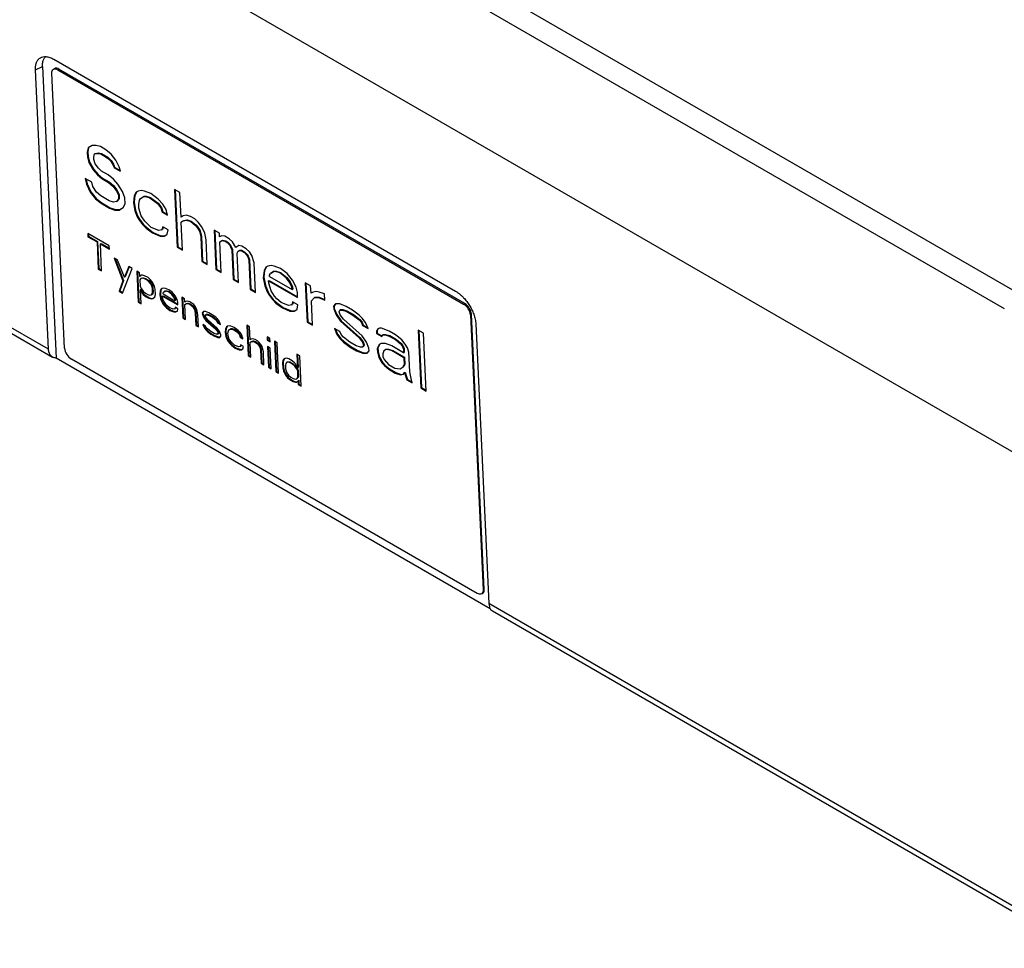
# Paper-space layout 'Web Drawing(2)' of a CAD drawing. Header units: millimetres. Extents: x 71 to 1085, y 76 to 849.
# Tile 53 of 63: x 899 to 971, y 621 to 689. Entities that reach past the tile are written whole.
import ezdxf

# ---------------------------------------------------------------- set-up
doc = ezdxf.new("R2010")
doc.units = ezdxf.units.MM
doc.layers.add('TEXT', color=140, linetype='Continuous', lineweight=25)
doc.styles.add('SLDTEXTSTYLE0', font='TXT', dxfattribs={"width": 0.75})

psp = doc.layouts.new('Web Drawing(2)')

# ---------------------------------------------------------------- linework, layer by layer
for p, q in [((971.268, 669.575), (861.272, 733.075)), ((860.637, 731.736), (970.634, 668.237)), ((973.525, 656.421), (856.856, 723.773)), ((900.673, 665.255), (857.924, 689.934)), ((858.199, 689.379), (900.969, 664.689)), ((901.054, 686.484), (930.469, 669.503)), ((899.719, 685.715), (900.233, 685.945)), ((900.673, 665.255), (899.719, 685.715)), ((900.233, 685.945), (901.227, 664.615)), ((901.849, 665.34), (900.912, 685.456)), ((901.1, 685.794), (901.025, 685.746)), ((901.359, 685.713), (901.434, 685.762)), ((901.359, 685.713), (931.057, 668.569)), ((931.133, 668.617), (901.434, 685.762)), ((903.563, 680.005), (903.501, 679.69)), ((903.501, 679.69), (903.548, 679.72)), ((903.501, 679.69), (903.518, 679.329)), ((903.61, 680.033), (903.548, 679.72)), ((903.548, 679.72), (903.565, 679.359)), ((903.861, 680.184), (903.563, 680.005)), ((904.167, 680.182), (903.861, 680.184)), ((904.477, 680.091), (904.167, 680.182)), ((904.869, 679.864), (904.477, 680.091)), ((905.266, 679.547), (904.869, 679.864)), ((903.518, 679.329), (903.565, 679.359)), ((903.518, 679.329), (903.614, 678.923)), ((903.565, 679.359), (903.661, 678.953)), ((903.614, 678.923), (903.661, 678.953)), ((903.661, 678.953), (903.992, 678.412)), ((903.977, 679.327), (904.043, 679.552)), ((903.985, 679.147), (903.977, 679.327)), ((904.077, 678.831), (903.985, 679.147)), ((904.043, 679.552), (904.27, 679.596)), ((904.043, 679.552), (904.09, 679.582)), ((904.09, 679.582), (904.317, 679.626)), ((904.27, 679.596), (904.317, 679.626)), ((904.27, 679.596), (904.502, 679.55)), ((904.317, 679.626), (904.549, 679.581)), ((904.502, 679.55), (904.549, 679.581)), ((904.502, 679.55), (904.973, 679.278)), ((904.549, 679.581), (905.02, 679.308)), ((904.973, 679.278), (905.02, 679.308)), ((904.973, 679.278), (905.213, 679.052)), ((905.02, 679.308), (905.26, 679.082)), ((905.213, 679.052), (905.26, 679.082)), ((905.213, 679.052), (905.379, 678.781)), ((905.26, 679.082), (905.426, 678.811)), ((905.593, 679.096), (905.266, 679.547)), ((905.846, 678.599), (905.593, 679.096)), ((903.614, 678.923), (903.945, 678.382)), ((903.945, 678.382), (903.992, 678.412)), ((903.945, 678.382), (904.267, 678.02)), ((903.992, 678.412), (904.314, 678.05)), ((904.321, 678.515), (904.077, 678.831)), ((904.561, 678.289), (904.321, 678.515)), ((905.032, 678.017), (904.561, 678.289)), ((905.379, 678.781), (905.426, 678.811)), ((905.379, 678.781), (905.466, 678.556)), ((905.426, 678.811), (905.513, 678.586)), ((905.513, 678.586), (905.466, 678.556)), ((905.466, 678.556), (905.937, 678.284)), ((905.513, 678.586), (905.917, 678.352)), ((905.937, 678.284), (905.846, 678.599)), ((903.834, 677.481), (903.362, 677.753)), ((903.362, 677.753), (903.458, 677.347)), ((903.425, 677.717), (903.505, 677.377)), ((904.267, 678.02), (904.314, 678.05)), ((904.267, 678.02), (904.586, 677.748)), ((904.314, 678.05), (904.633, 677.778)), ((904.586, 677.748), (904.633, 677.778)), ((904.586, 677.748), (905.057, 677.476)), ((904.633, 677.778), (905.104, 677.506)), ((905.429, 677.7), (905.032, 678.017)), ((905.057, 677.476), (905.104, 677.506)), ((905.104, 677.506), (905.423, 677.235)), ((905.752, 677.338), (905.429, 677.7)), ((903.458, 677.347), (903.505, 677.377)), ((903.458, 677.347), (903.714, 676.761)), ((903.505, 677.377), (903.761, 676.791)), ((903.714, 676.761), (903.761, 676.791)), ((903.761, 676.791), (904.167, 676.294)), ((903.925, 677.165), (903.834, 677.481)), ((904.173, 676.759), (903.925, 677.165)), ((905.057, 677.476), (905.376, 677.205)), ((905.376, 677.205), (905.423, 677.235)), ((905.376, 677.205), (905.62, 676.888)), ((905.423, 677.235), (905.667, 676.918)), ((905.62, 676.888), (905.667, 676.918)), ((905.62, 676.888), (905.789, 676.527)), ((905.667, 676.918), (905.837, 676.557)), ((906.083, 676.797), (905.752, 677.338)), ((906.257, 676.345), (906.083, 676.797)), ((907.125, 676.775), (906.986, 676.508)), ((907.228, 676.837), (907.079, 676.748)), ((907.455, 676.881), (907.228, 676.837)), ((907.686, 676.835), (907.455, 676.881)), ((908.154, 676.653), (907.686, 676.835)), ((910.291, 676.735), (909.898, 676.962)), ((909.898, 676.962), (910.095, 672.727)), ((909.948, 676.933), (910.142, 672.757)), ((903.714, 676.761), (904.12, 676.264)), ((904.12, 676.264), (904.167, 676.294)), ((904.12, 676.264), (904.517, 675.947)), ((904.167, 676.294), (904.564, 675.977)), ((904.492, 676.487), (904.173, 676.759)), ((905.12, 676.125), (904.492, 676.487)), ((905.43, 676.033), (905.12, 676.125)), ((905.658, 676.077), (905.43, 676.033)), ((905.802, 676.257), (905.658, 676.077)), ((905.658, 676.077), (905.705, 676.107)), ((905.849, 676.287), (905.705, 676.107)), ((905.789, 676.527), (905.837, 676.557)), ((905.789, 676.527), (905.802, 676.257)), ((905.802, 676.257), (905.849, 676.287)), ((905.837, 676.557), (905.849, 676.287)), ((906.278, 675.895), (906.257, 676.345)), ((906.939, 676.478), (906.885, 675.983)), ((906.986, 676.508), (906.932, 676.013)), ((907.079, 676.748), (906.939, 676.478)), ((906.939, 676.478), (906.986, 676.508)), ((907.274, 675.846), (907.336, 676.161)), ((907.336, 676.161), (907.406, 676.296)), ((907.406, 676.296), (907.629, 676.43)), ((907.406, 676.296), (907.453, 676.326)), ((907.453, 676.326), (907.676, 676.46)), ((907.629, 676.43), (907.676, 676.46)), ((907.629, 676.43), (907.782, 676.429)), ((907.676, 676.46), (907.829, 676.459)), ((907.782, 676.429), (907.829, 676.459)), ((907.782, 676.429), (908.092, 676.338)), ((907.829, 676.459), (908.139, 676.368)), ((908.092, 676.338), (908.139, 676.368)), ((908.092, 676.338), (908.646, 675.93)), ((908.139, 676.368), (908.693, 675.961)), ((908.708, 676.246), (908.154, 676.653)), ((909.031, 675.884), (908.708, 676.246)), ((910.375, 674.933), (910.291, 676.735)), ((904.517, 675.947), (904.564, 675.977)), ((904.517, 675.947), (905.145, 675.584)), ((904.564, 675.977), (905.192, 675.614)), ((905.145, 675.584), (905.192, 675.614)), ((905.145, 675.584), (905.534, 675.447)), ((905.192, 675.614), (905.581, 675.477)), ((905.534, 675.447), (905.581, 675.477)), ((905.534, 675.447), (905.84, 675.446)), ((905.581, 675.477), (905.887, 675.476)), ((905.84, 675.446), (906.137, 675.625)), ((905.84, 675.446), (905.887, 675.476)), ((905.887, 675.476), (906.139, 675.628)), ((906.137, 675.625), (906.278, 675.895)), ((906.932, 676.013), (906.885, 675.983)), ((906.885, 675.983), (906.989, 675.397)), ((906.932, 676.013), (907.036, 675.427)), ((906.989, 675.397), (907.036, 675.427)), ((906.989, 675.397), (907.163, 674.945)), ((907.036, 675.427), (907.21, 674.975)), ((907.286, 675.576), (907.274, 675.846)), ((907.465, 675.034), (907.286, 675.576)), ((908.646, 675.93), (908.693, 675.961)), ((908.646, 675.93), (908.89, 675.614)), ((908.693, 675.961), (908.937, 675.644)), ((908.89, 675.614), (908.937, 675.644)), ((908.89, 675.614), (908.981, 675.299)), ((908.937, 675.644), (909.028, 675.329)), ((908.981, 675.299), (909.028, 675.329)), ((909.028, 675.329), (909.359, 675.138)), ((909.279, 675.478), (909.031, 675.884)), ((909.374, 675.072), (909.279, 675.478)), ((907.163, 674.945), (907.21, 674.975)), ((907.163, 674.945), (907.328, 674.674)), ((907.21, 674.975), (907.376, 674.704)), ((907.328, 674.674), (907.376, 674.704)), ((907.328, 674.674), (907.573, 674.358)), ((907.376, 674.704), (907.62, 674.388)), ((907.713, 674.628), (907.465, 675.034)), ((908.193, 674.176), (907.713, 674.628)), ((908.981, 675.299), (909.374, 675.072)), ((910.523, 675.022), (910.375, 674.933)), ((910.391, 674.572), (910.54, 674.662)), ((910.391, 674.572), (910.438, 674.602)), ((910.438, 674.602), (910.587, 674.692)), ((910.751, 675.066), (910.523, 675.022)), ((910.54, 674.662), (910.767, 674.706)), ((910.54, 674.662), (910.587, 674.692)), ((910.587, 674.692), (910.814, 674.736)), ((911.061, 674.975), (910.751, 675.066)), ((910.767, 674.706), (910.814, 674.736)), ((910.767, 674.706), (911.077, 674.615)), ((910.814, 674.736), (911.125, 674.645)), ((911.375, 674.794), (911.061, 674.975)), ((911.077, 674.615), (911.125, 674.645)), ((911.077, 674.615), (911.396, 674.343)), ((911.125, 674.645), (911.443, 674.373)), ((911.615, 674.567), (911.375, 674.794)), ((907.573, 674.358), (907.62, 674.388)), ((907.573, 674.358), (907.812, 674.132)), ((907.62, 674.388), (907.86, 674.162)), ((907.812, 674.132), (907.86, 674.162)), ((907.812, 674.132), (908.288, 673.77)), ((907.86, 674.162), (908.335, 673.8)), ((908.738, 673.948), (908.193, 674.176)), ((908.966, 673.992), (908.738, 673.948)), ((909.032, 674.217), (908.966, 673.992)), ((908.966, 673.992), (909.013, 674.022)), ((909.064, 674.198), (909.013, 674.022)), ((909.425, 673.99), (909.032, 674.217)), ((909.363, 673.675), (909.425, 673.99)), ((910.488, 672.5), (910.391, 674.572)), ((911.396, 674.343), (911.443, 674.373)), ((911.396, 674.343), (911.557, 674.162)), ((911.443, 674.373), (911.604, 674.192)), ((911.557, 674.162), (911.604, 674.192)), ((911.557, 674.162), (911.723, 673.891)), ((911.604, 674.192), (911.77, 673.921)), ((911.859, 674.251), (911.615, 674.567)), ((911.723, 673.891), (911.77, 673.921)), ((911.723, 673.891), (911.818, 673.486)), ((911.77, 673.921), (911.865, 673.516)), ((912.024, 673.98), (911.859, 674.251)), ((912.111, 673.755), (912.024, 673.98)), ((913.182, 673.75), (912.789, 673.977)), ((912.789, 673.977), (912.924, 671.094)), ((912.839, 673.948), (912.971, 671.124)), ((905.117, 672.829), (903.55, 673.734)), ((903.55, 673.734), (903.561, 673.497)), ((903.561, 673.497), (903.608, 673.528)), ((903.561, 673.497), (904.221, 673.116)), ((903.599, 673.705), (903.608, 673.528)), ((903.608, 673.528), (904.268, 673.147)), ((908.288, 673.77), (908.335, 673.8)), ((908.288, 673.77), (908.834, 673.542)), ((908.335, 673.8), (908.881, 673.572)), ((908.834, 673.542), (908.881, 673.572)), ((908.834, 673.542), (909.14, 673.541)), ((908.881, 673.572), (909.187, 673.571)), ((909.14, 673.541), (909.363, 673.675)), ((909.14, 673.541), (909.187, 673.571)), ((909.187, 673.571), (909.363, 673.677)), ((911.818, 673.486), (911.865, 673.516)), ((911.818, 673.486), (911.902, 671.683)), ((911.865, 673.516), (911.949, 671.713)), ((912.211, 673.259), (912.111, 673.755)), ((912.295, 671.457), (912.211, 673.259)), ((913.195, 673.48), (913.182, 673.75)), ((913.343, 673.57), (913.195, 673.48)), ((913.211, 673.12), (913.36, 673.209)), ((913.258, 673.15), (913.407, 673.239)), ((913.575, 673.524), (913.343, 673.57)), ((913.36, 673.209), (913.407, 673.239)), ((913.36, 673.209), (913.592, 673.163)), ((913.407, 673.239), (913.639, 673.193)), ((913.889, 673.342), (913.575, 673.524)), ((913.592, 673.163), (913.639, 673.193)), ((913.592, 673.163), (913.749, 673.072)), ((913.639, 673.193), (913.796, 673.102)), ((914.129, 673.116), (913.889, 673.342)), ((904.221, 673.116), (904.268, 673.147)), ((904.221, 673.116), (904.313, 671.13)), ((904.268, 673.147), (904.36, 671.16)), ((904.468, 672.974), (904.515, 673.004)), ((904.561, 670.987), (904.468, 672.974)), ((904.468, 672.974), (905.128, 672.593)), ((904.515, 673.004), (905.125, 672.651)), ((905.128, 672.593), (905.117, 672.829)), ((910.095, 672.727), (910.142, 672.757)), ((910.095, 672.727), (910.488, 672.5)), ((910.142, 672.757), (910.485, 672.559)), ((913.211, 673.12), (913.258, 673.15)), ((913.316, 670.867), (913.211, 673.12)), ((913.749, 673.072), (913.796, 673.102)), ((913.749, 673.072), (913.91, 672.892)), ((913.796, 673.102), (913.957, 672.922)), ((913.91, 672.892), (913.957, 672.922)), ((913.91, 672.892), (913.993, 672.756)), ((913.957, 672.922), (914.04, 672.786)), ((913.993, 672.756), (914.04, 672.786)), ((913.993, 672.756), (914.08, 672.531)), ((914.04, 672.786), (914.127, 672.561)), ((914.08, 672.531), (914.127, 672.561)), ((914.08, 672.531), (914.181, 670.368)), ((914.127, 672.561), (914.228, 670.398)), ((914.377, 672.71), (914.129, 673.116)), ((914.6, 672.844), (914.377, 672.71)), ((914.473, 672.304), (914.543, 672.439)), ((914.543, 672.439), (914.617, 672.483)), ((914.543, 672.439), (914.59, 672.469)), ((914.59, 672.469), (914.664, 672.513)), ((914.832, 672.798), (914.6, 672.844)), ((914.617, 672.483), (914.664, 672.513)), ((914.617, 672.483), (914.77, 672.483)), ((914.664, 672.513), (914.817, 672.513)), ((914.77, 672.483), (914.817, 672.513)), ((914.77, 672.483), (915.006, 672.347)), ((914.817, 672.513), (915.053, 672.377)), ((915.146, 672.616), (914.832, 672.798)), ((915.386, 672.39), (915.146, 672.616)), ((905.48, 671.929), (906.119, 670.271)), ((905.728, 671.786), (905.48, 671.929)), ((905.556, 671.886), (906.166, 670.301)), ((906.228, 670.531), (905.728, 671.786)), ((914.573, 670.141), (914.473, 672.304)), ((915.006, 672.347), (915.053, 672.377)), ((915.006, 672.347), (915.167, 672.166)), ((915.053, 672.377), (915.214, 672.196)), ((915.167, 672.166), (915.214, 672.196)), ((915.167, 672.166), (915.25, 672.03)), ((915.214, 672.196), (915.297, 672.061)), ((915.25, 672.03), (915.297, 672.061)), ((915.25, 672.03), (915.337, 671.805)), ((915.297, 672.061), (915.384, 671.835)), ((915.337, 671.805), (915.384, 671.835)), ((915.337, 671.805), (915.438, 669.642)), ((915.384, 671.835), (915.485, 669.672)), ((915.552, 672.119), (915.386, 672.39)), ((915.73, 671.578), (915.552, 672.119)), ((904.313, 671.13), (904.36, 671.16)), ((904.313, 671.13), (904.561, 670.987)), ((904.36, 671.16), (904.558, 671.046)), ((906.081, 669.373), (906.8, 671.167)), ((906.553, 671.31), (906.228, 670.531)), ((906.58, 671.294), (906.275, 670.561)), ((906.8, 671.167), (906.553, 671.31)), ((911.902, 671.683), (911.949, 671.713)), ((911.902, 671.683), (912.295, 671.457)), ((911.949, 671.713), (912.292, 671.515)), ((912.924, 671.094), (912.971, 671.124)), ((912.924, 671.094), (913.316, 670.867)), ((912.971, 671.124), (913.314, 670.926)), ((915.831, 669.416), (915.73, 671.578)), ((916.492, 671.02), (916.439, 670.524)), ((916.586, 671.259), (916.445, 670.99)), ((916.445, 670.99), (916.492, 671.02)), ((916.631, 671.287), (916.492, 671.02)), ((916.734, 671.349), (916.586, 671.259)), ((916.962, 671.393), (916.734, 671.349)), ((917.193, 671.347), (916.962, 671.393)), ((917.66, 671.165), (917.193, 671.347)), ((918.136, 670.803), (917.66, 671.165)), ((906.166, 670.301), (905.88, 669.546)), ((906.166, 670.301), (906.119, 670.271)), ((906.228, 670.531), (906.275, 670.561)), ((907.336, 670.858), (907.13, 670.977)), ((907.13, 670.977), (907.236, 668.706)), ((907.18, 670.948), (907.283, 668.736)), ((907.349, 670.574), (907.336, 670.858)), ((907.386, 670.645), (907.349, 670.574)), ((907.349, 670.574), (907.397, 670.604)), ((907.436, 670.431), (907.36, 670.337)), ((907.36, 670.337), (907.383, 669.864)), ((907.464, 670.691), (907.386, 670.645)), ((907.432, 670.672), (907.397, 670.604)), ((907.436, 670.431), (907.483, 670.461)), ((907.556, 670.455), (907.436, 670.431)), ((907.545, 670.691), (907.464, 670.691)), ((907.483, 670.461), (907.603, 670.485)), ((907.707, 670.643), (907.545, 670.691)), ((907.556, 670.455), (907.603, 670.485)), ((907.718, 670.407), (907.556, 670.455)), ((907.603, 670.485), (907.766, 670.437)), ((907.955, 670.5), (907.707, 670.643)), ((907.718, 670.407), (907.766, 670.437)), ((907.966, 670.264), (907.718, 670.407)), ((907.766, 670.437), (908.013, 670.294)), ((908.122, 670.358), (907.955, 670.5)), ((907.966, 670.264), (908.013, 670.294)), ((908.013, 670.294), (908.182, 670.104)), ((908.25, 670.192), (908.122, 670.358)), ((914.181, 670.368), (914.228, 670.398)), ((914.181, 670.368), (914.573, 670.141)), ((914.228, 670.398), (914.571, 670.2)), ((916.445, 670.99), (916.392, 670.494)), ((916.439, 670.524), (916.392, 670.494)), ((916.392, 670.494), (916.496, 669.908)), ((916.439, 670.524), (916.543, 669.938)), ((916.785, 670.268), (916.832, 670.298)), ((916.832, 670.298), (918.903, 669.102)), ((916.842, 670.673), (916.912, 670.808)), ((916.846, 670.583), (916.842, 670.673)), ((916.846, 670.583), (918.496, 669.63)), ((917.136, 670.942), (916.912, 670.808)), ((916.96, 670.838), (916.912, 670.808)), ((916.96, 670.838), (917.183, 670.972)), ((917.136, 670.942), (917.183, 670.972)), ((917.288, 670.941), (917.136, 670.942)), ((917.183, 670.972), (917.336, 670.971)), ((917.288, 670.941), (917.336, 670.971)), ((917.599, 670.85), (917.288, 670.941)), ((917.336, 670.971), (917.646, 670.88)), ((917.599, 670.85), (917.646, 670.88)), ((918.074, 670.488), (917.599, 670.85)), ((917.646, 670.88), (918.121, 670.518)), ((918.074, 670.488), (918.121, 670.518)), ((918.318, 670.171), (918.074, 670.488)), ((918.121, 670.518), (918.365, 670.202)), ((918.541, 670.306), (918.136, 670.803)), ((918.794, 669.809), (918.541, 670.306)), ((906.119, 670.271), (905.833, 669.516)), ((907.383, 669.864), (907.472, 669.675)), ((907.394, 669.628), (907.441, 669.658)), ((907.442, 668.587), (907.394, 669.628)), ((907.394, 669.628), (907.439, 669.509)), ((907.441, 669.658), (907.486, 669.539)), ((907.472, 669.675), (907.6, 669.509)), ((908.135, 670.074), (907.966, 670.264)), ((908.135, 670.074), (908.182, 670.104)), ((908.224, 669.884), (908.135, 670.074)), ((908.182, 670.104), (908.272, 669.914)), ((908.224, 669.884), (908.272, 669.914)), ((908.272, 669.719), (908.224, 669.884)), ((908.381, 669.978), (908.25, 670.192)), ((908.272, 669.914), (908.319, 669.749)), ((908.272, 669.719), (908.319, 669.749)), ((908.286, 669.435), (908.272, 669.719)), ((908.319, 669.749), (908.333, 669.465)), ((908.426, 669.86), (908.381, 669.978)), ((908.476, 669.647), (908.426, 669.86)), ((908.494, 669.269), (908.476, 669.647)), ((908.917, 669.669), (908.843, 669.527)), ((908.843, 669.527), (908.89, 669.557)), ((908.89, 669.557), (908.862, 669.297)), ((908.963, 669.696), (908.89, 669.557)), ((908.995, 669.716), (908.917, 669.669)), ((909.114, 669.739), (908.995, 669.716)), ((909.236, 669.715), (909.114, 669.739)), ((909.481, 669.619), (909.236, 669.715)), ((909.731, 669.429), (909.481, 669.619)), ((915.438, 669.642), (915.485, 669.672)), ((915.438, 669.642), (915.831, 669.416)), ((915.485, 669.672), (915.828, 669.474)), ((916.496, 669.908), (916.543, 669.938)), ((916.496, 669.908), (916.67, 669.457)), ((916.543, 669.938), (916.717, 669.487)), ((916.793, 670.087), (916.785, 670.268)), ((916.785, 670.268), (918.906, 669.043)), ((916.884, 669.772), (916.793, 670.087)), ((916.971, 669.546), (916.884, 669.772)), ((918.318, 670.171), (918.365, 670.202)), ((918.488, 669.81), (918.318, 670.171)), ((918.365, 670.202), (918.535, 669.84)), ((918.488, 669.81), (918.535, 669.84)), ((918.496, 669.63), (918.488, 669.81)), ((918.496, 669.63), (918.543, 669.66)), ((918.535, 669.84), (918.543, 669.66)), ((918.889, 669.403), (918.794, 669.809)), ((919.86, 669.895), (919.467, 670.122)), ((919.467, 670.122), (919.602, 667.239)), ((919.517, 670.093), (919.649, 667.269)), ((919.885, 669.354), (919.86, 669.895)), ((905.833, 669.516), (905.88, 669.546)), ((905.833, 669.516), (906.081, 669.373)), ((905.88, 669.546), (906.099, 669.419)), ((907.439, 669.509), (907.486, 669.539)), ((907.439, 669.509), (907.526, 669.367)), ((907.486, 669.539), (907.573, 669.397)), ((907.526, 669.367), (907.573, 669.397)), ((907.526, 669.367), (907.611, 669.272)), ((907.573, 669.397), (907.658, 669.302)), ((907.6, 669.509), (907.767, 669.366)), ((907.611, 669.272), (907.658, 669.302)), ((907.611, 669.272), (907.778, 669.129)), ((907.658, 669.302), (907.825, 669.159)), ((907.767, 669.366), (907.932, 669.271)), ((907.778, 669.129), (907.825, 669.159)), ((907.778, 669.129), (908.025, 668.987)), ((907.825, 669.159), (908.073, 669.017)), ((907.932, 669.271), (908.095, 669.223)), ((908.025, 668.987), (908.073, 669.017)), ((908.025, 668.987), (908.188, 668.939)), ((908.073, 669.017), (908.235, 668.969)), ((908.095, 669.223), (908.214, 669.246)), ((908.188, 668.939), (908.235, 668.969)), ((908.188, 668.939), (908.308, 668.962)), ((908.214, 669.246), (908.251, 669.317)), ((908.214, 669.246), (908.261, 669.276)), ((908.235, 668.969), (908.336, 668.988)), ((908.251, 669.317), (908.286, 669.435)), ((908.251, 669.317), (908.298, 669.347)), ((908.298, 669.347), (908.261, 669.276)), ((908.286, 669.435), (908.333, 669.465)), ((908.333, 669.465), (908.298, 669.347)), ((908.308, 668.962), (908.462, 669.103)), ((908.462, 669.103), (908.494, 669.269)), ((908.843, 669.527), (908.815, 669.267)), ((908.862, 669.297), (908.815, 669.267)), ((908.815, 669.267), (908.87, 668.96)), ((908.862, 669.297), (908.917, 668.99)), ((908.87, 668.96), (908.917, 668.99)), ((908.87, 668.96), (908.961, 668.723)), ((908.917, 668.99), (909.008, 668.753)), ((909.021, 669.148), (909.068, 669.178)), ((909.026, 669.054), (909.021, 669.148)), ((909.021, 669.148), (910.135, 668.505)), ((909.074, 668.888), (909.026, 669.054)), ((909.052, 669.361), (909.088, 669.432)), ((909.054, 669.314), (909.052, 669.361)), ((909.054, 669.314), (909.92, 668.814)), ((909.068, 669.178), (910.132, 668.564)), ((909.119, 668.769), (909.074, 668.888)), ((909.206, 669.502), (909.088, 669.432)), ((909.136, 669.462), (909.088, 669.432)), ((909.136, 669.462), (909.253, 669.532)), ((909.206, 669.502), (909.253, 669.532)), ((909.286, 669.502), (909.206, 669.502)), ((909.253, 669.532), (909.333, 669.532)), ((909.286, 669.502), (909.333, 669.532)), ((909.449, 669.454), (909.286, 669.502)), ((909.333, 669.532), (909.496, 669.484)), ((909.449, 669.454), (909.496, 669.484)), ((909.698, 669.264), (909.449, 669.454)), ((909.496, 669.484), (909.745, 669.294)), ((909.698, 669.264), (909.745, 669.294)), ((909.827, 669.098), (909.698, 669.264)), ((909.944, 669.168), (909.731, 669.429)), ((909.745, 669.294), (909.874, 669.128)), ((909.827, 669.098), (909.874, 669.128)), ((909.916, 668.908), (909.827, 669.098)), ((909.874, 669.128), (909.963, 668.938)), ((909.916, 668.908), (909.963, 668.938)), ((909.92, 668.814), (909.916, 668.908)), ((909.92, 668.814), (909.967, 668.844)), ((910.076, 668.908), (909.944, 669.168)), ((909.963, 668.938), (909.967, 668.844)), ((910.126, 668.694), (910.076, 668.908)), ((910.636, 668.953), (910.43, 669.072)), ((910.43, 669.072), (910.5, 667.558)), ((910.48, 669.043), (910.547, 667.588)), ((910.647, 668.716), (910.636, 668.953)), ((916.67, 669.457), (916.717, 669.487)), ((916.67, 669.457), (916.835, 669.186)), ((916.717, 669.487), (916.882, 669.216)), ((916.835, 669.186), (916.882, 669.216)), ((916.835, 669.186), (917.079, 668.87)), ((916.882, 669.216), (917.126, 668.9)), ((917.22, 669.14), (916.971, 669.546)), ((917.079, 668.87), (917.126, 668.9)), ((917.079, 668.87), (917.319, 668.644)), ((917.126, 668.9), (917.366, 668.674)), ((917.381, 668.959), (917.22, 669.14)), ((917.699, 668.687), (917.381, 668.959)), ((918.906, 669.043), (918.889, 669.403)), ((920.034, 669.444), (919.885, 669.354)), ((919.911, 668.814), (920.13, 669.038)), ((920.261, 669.488), (920.034, 669.444)), ((920.13, 669.038), (920.177, 669.068)), ((920.13, 669.038), (920.435, 669.037)), ((920.177, 669.068), (920.482, 669.067)), ((920.493, 669.442), (920.261, 669.488)), ((920.435, 669.037), (920.482, 669.067)), ((920.435, 669.037), (920.903, 668.855)), ((920.482, 669.067), (920.9, 668.904)), ((920.882, 669.305), (920.493, 669.442)), ((920.903, 668.855), (920.882, 669.305)), ((907.236, 668.706), (907.283, 668.736)), ((907.236, 668.706), (907.442, 668.587)), ((907.283, 668.736), (907.439, 668.646)), ((908.961, 668.723), (909.008, 668.753)), ((908.961, 668.723), (909.048, 668.581)), ((909.008, 668.753), (909.095, 668.611)), ((909.048, 668.581), (909.095, 668.611)), ((909.048, 668.581), (909.176, 668.414)), ((909.095, 668.611), (909.223, 668.444)), ((909.25, 668.556), (909.119, 668.769)), ((909.176, 668.414), (909.223, 668.444)), ((909.176, 668.414), (909.302, 668.296)), ((909.223, 668.444), (909.349, 668.326)), ((909.334, 668.461), (909.25, 668.556)), ((909.302, 668.296), (909.349, 668.326)), ((909.302, 668.296), (909.552, 668.106)), ((909.502, 668.319), (909.334, 668.461)), ((909.349, 668.326), (909.599, 668.136)), ((909.788, 668.199), (909.502, 668.319)), ((909.552, 668.106), (909.599, 668.136)), ((909.599, 668.136), (909.885, 668.016)), ((909.907, 668.222), (909.788, 668.199)), ((909.942, 668.34), (909.907, 668.222)), ((909.907, 668.222), (909.955, 668.252)), ((910.148, 668.221), (909.942, 668.34)), ((909.975, 668.322), (909.955, 668.252)), ((910.116, 668.056), (910.148, 668.221)), ((910.135, 668.505), (910.126, 668.694)), ((910.725, 668.763), (910.647, 668.716)), ((910.656, 668.527), (910.734, 668.574)), ((910.656, 668.527), (910.703, 668.557)), ((910.707, 667.439), (910.656, 668.527)), ((910.703, 668.557), (910.781, 668.604)), ((910.844, 668.786), (910.725, 668.763)), ((910.734, 668.574), (910.781, 668.604)), ((910.734, 668.574), (910.853, 668.597)), ((910.781, 668.604), (910.9, 668.627)), ((911.007, 668.738), (910.844, 668.786)), ((910.853, 668.597), (910.9, 668.627)), ((910.853, 668.597), (911.016, 668.549)), ((910.9, 668.627), (911.063, 668.579)), ((911.172, 668.643), (911.007, 668.738)), ((911.016, 668.549), (911.063, 668.579)), ((911.016, 668.549), (911.183, 668.407)), ((911.063, 668.579), (911.23, 668.437)), ((911.298, 668.524), (911.172, 668.643)), ((911.183, 668.407), (911.23, 668.437)), ((911.183, 668.407), (911.268, 668.312)), ((911.23, 668.437), (911.315, 668.342)), ((911.268, 668.312), (911.315, 668.342)), ((911.268, 668.312), (911.355, 668.169)), ((911.426, 668.358), (911.298, 668.524)), ((911.315, 668.342), (911.402, 668.199)), ((911.355, 668.169), (911.402, 668.199)), ((911.355, 668.169), (911.407, 667.909)), ((911.402, 668.199), (911.454, 667.939)), ((911.513, 668.216), (911.426, 668.358)), ((911.561, 668.05), (911.513, 668.216)), ((917.319, 668.644), (917.366, 668.674)), ((917.319, 668.644), (917.795, 668.282)), ((917.366, 668.674), (917.842, 668.312)), ((918.245, 668.46), (917.699, 668.687)), ((917.795, 668.282), (917.842, 668.312)), ((917.795, 668.282), (918.34, 668.054)), ((917.842, 668.312), (918.388, 668.084)), ((918.472, 668.504), (918.245, 668.46)), ((918.538, 668.729), (918.472, 668.504)), ((918.472, 668.504), (918.519, 668.534)), ((918.571, 668.71), (918.519, 668.534)), ((918.931, 668.502), (918.538, 668.729)), ((918.646, 668.053), (918.869, 668.187)), ((918.693, 668.083), (918.87, 668.189)), ((918.869, 668.187), (918.931, 668.502)), ((919.995, 667.012), (919.911, 668.814)), ((921.68, 668.582), (921.535, 668.402)), ((921.535, 668.402), (921.582, 668.432)), ((921.535, 668.402), (921.544, 668.222)), ((921.544, 668.222), (921.591, 668.252)), ((921.544, 668.222), (921.718, 667.771)), ((921.703, 668.582), (921.582, 668.432)), ((921.582, 668.432), (921.591, 668.252)), ((921.591, 668.252), (921.765, 667.801)), ((921.986, 668.58), (921.68, 668.582)), ((921.937, 667.995), (922.007, 668.13)), ((922.453, 668.398), (921.986, 668.58)), ((922.007, 668.13), (922.054, 668.16)), ((922.007, 668.13), (922.16, 668.129)), ((922.054, 668.16), (922.207, 668.159)), ((922.16, 668.129), (922.207, 668.159)), ((922.16, 668.129), (922.47, 668.038)), ((922.207, 668.159), (922.517, 668.068)), ((922.924, 668.126), (922.453, 668.398)), ((923.4, 667.764), (922.924, 668.126)), ((931.057, 668.569), (931.133, 668.617)), ((909.552, 668.106), (909.838, 667.986)), ((909.838, 667.986), (909.885, 668.016)), ((909.838, 667.986), (909.999, 667.986)), ((909.885, 668.016), (910.046, 668.016)), ((909.999, 667.986), (910.116, 668.056)), ((909.999, 667.986), (910.046, 668.016)), ((910.046, 668.016), (910.116, 668.058)), ((910.5, 667.558), (910.547, 667.588)), ((910.5, 667.558), (910.707, 667.439)), ((910.547, 667.588), (910.704, 667.498)), ((911.407, 667.909), (911.454, 667.939)), ((911.407, 667.909), (911.449, 667.01)), ((911.454, 667.939), (911.496, 667.04)), ((911.613, 667.79), (911.561, 668.05)), ((911.655, 666.891), (911.613, 667.79)), ((912.004, 668.025), (911.928, 667.931)), ((911.928, 667.931), (911.975, 667.961)), ((911.928, 667.931), (911.932, 667.836)), ((911.932, 667.836), (911.979, 667.866)), ((911.932, 667.836), (912.024, 667.599)), ((912.027, 668.025), (911.975, 667.961)), ((911.975, 667.961), (911.979, 667.866)), ((911.979, 667.866), (912.071, 667.629)), ((912.164, 668.024), (912.004, 668.025)), ((912.024, 667.599), (912.071, 667.629)), ((912.024, 667.599), (912.195, 667.362)), ((912.071, 667.629), (912.242, 667.392)), ((912.139, 667.717), (912.175, 667.788)), ((912.184, 667.598), (912.139, 667.717)), ((912.41, 667.929), (912.164, 668.024)), ((912.175, 667.788), (912.223, 667.818)), ((912.175, 667.788), (912.256, 667.787)), ((912.312, 667.432), (912.184, 667.598)), ((912.223, 667.818), (912.303, 667.817)), ((912.256, 667.787), (912.303, 667.817)), ((912.256, 667.787), (912.419, 667.739)), ((912.303, 667.817), (912.466, 667.769)), ((913.025, 666.791), (912.312, 667.432)), ((912.657, 667.786), (912.41, 667.929)), ((912.419, 667.739), (912.466, 667.769)), ((912.419, 667.739), (912.666, 667.597)), ((912.466, 667.769), (912.713, 667.627)), ((912.907, 667.596), (912.657, 667.786)), ((912.666, 667.597), (912.713, 667.627)), ((912.666, 667.597), (912.916, 667.406)), ((912.713, 667.627), (912.963, 667.436)), ((913.033, 667.477), (912.907, 667.596)), ((912.916, 667.406), (912.963, 667.436)), ((912.916, 667.406), (913, 667.311)), ((912.963, 667.436), (913.047, 667.342)), ((913.161, 667.311), (913.033, 667.477)), ((918.34, 668.054), (918.388, 668.084)), ((918.34, 668.054), (918.646, 668.053)), ((918.388, 668.084), (918.693, 668.083)), ((918.646, 668.053), (918.693, 668.083)), ((921.718, 667.771), (921.765, 667.801)), ((921.718, 667.771), (922.045, 667.319)), ((921.765, 667.801), (922.092, 667.349)), ((922.024, 667.769), (921.937, 667.995)), ((922.268, 667.453), (922.024, 667.769)), ((923.624, 666.232), (922.268, 667.453)), ((922.47, 668.038), (922.517, 668.068)), ((922.47, 668.038), (922.941, 667.766)), ((922.517, 668.068), (922.988, 667.796)), ((922.941, 667.766), (922.988, 667.796)), ((922.941, 667.766), (923.417, 667.404)), ((922.988, 667.796), (923.464, 667.434)), ((923.64, 667.538), (923.4, 667.764)), ((923.417, 667.404), (923.464, 667.434)), ((923.417, 667.404), (923.578, 667.223)), ((923.464, 667.434), (923.625, 667.253)), ((923.884, 667.222), (923.64, 667.538)), ((931.553, 667.767), (931.629, 667.815)), ((931.553, 667.767), (932.491, 647.651)), ((932.566, 647.699), (931.629, 667.815)), ((911.449, 667.01), (911.496, 667.04)), ((911.449, 667.01), (911.655, 666.891)), ((911.496, 667.04), (911.653, 666.95)), ((912.174, 666.96), (911.968, 667.079)), ((911.968, 667.079), (912.059, 666.842)), ((912.043, 667.036), (912.106, 666.872)), ((912.059, 666.842), (912.106, 666.872)), ((912.059, 666.842), (912.187, 666.676)), ((912.106, 666.872), (912.234, 666.706)), ((912.22, 666.842), (912.174, 666.96)), ((912.187, 666.676), (912.234, 666.706)), ((912.187, 666.676), (912.313, 666.557)), ((912.195, 667.362), (912.242, 667.392)), ((912.195, 667.362), (912.908, 666.721)), ((912.304, 666.747), (912.22, 666.842)), ((912.234, 666.706), (912.36, 666.587)), ((912.242, 667.392), (912.955, 666.751)), ((912.554, 666.556), (912.304, 666.747)), ((912.908, 666.721), (912.955, 666.751)), ((912.908, 666.721), (913.036, 666.555)), ((912.955, 666.751), (913.083, 666.585)), ((913, 667.311), (913.047, 667.342)), ((913, 667.311), (913.046, 667.193)), ((913.196, 666.554), (913.025, 666.791)), ((913.046, 667.193), (913.093, 667.223)), ((913.046, 667.193), (913.252, 667.074)), ((913.047, 667.342), (913.093, 667.223)), ((913.093, 667.223), (913.224, 667.148)), ((913.252, 667.074), (913.161, 667.311)), ((913.628, 666.765), (913.6, 666.505)), ((913.702, 666.907), (913.628, 666.765)), ((913.628, 666.765), (913.675, 666.795)), ((913.675, 666.795), (913.647, 666.535)), ((913.747, 666.934), (913.675, 666.795)), ((913.78, 666.954), (913.702, 666.907)), ((913.899, 666.977), (913.78, 666.954)), ((913.873, 666.67), (913.99, 666.74)), ((913.873, 666.67), (913.92, 666.7)), ((914.021, 666.953), (913.899, 666.977)), ((913.92, 666.7), (914.037, 666.77)), ((913.99, 666.74), (914.037, 666.77)), ((913.99, 666.74), (914.071, 666.74)), ((914.266, 666.857), (914.021, 666.953)), ((914.037, 666.77), (914.118, 666.77)), ((914.071, 666.74), (914.118, 666.77)), ((914.071, 666.74), (914.233, 666.692)), ((914.118, 666.77), (914.281, 666.722)), ((914.233, 666.692), (914.281, 666.722)), ((914.233, 666.692), (914.524, 666.478)), ((914.557, 666.643), (914.266, 666.857)), ((914.281, 666.722), (914.571, 666.508)), ((915.388, 666.9), (915.182, 667.019)), ((915.182, 667.019), (915.285, 664.796)), ((915.231, 666.99), (915.332, 664.826)), ((915.432, 665.954), (915.388, 666.9)), ((919.602, 667.239), (919.649, 667.269)), ((919.602, 667.239), (919.995, 667.012)), ((919.649, 667.269), (919.992, 667.071)), ((922.004, 666.553), (921.611, 666.78)), ((921.611, 666.78), (921.785, 666.329)), ((921.686, 666.737), (921.832, 666.359)), ((922.045, 667.319), (922.092, 667.349)), ((922.045, 667.319), (923.401, 666.097)), ((922.092, 667.349), (923.448, 666.127)), ((923.578, 667.223), (923.625, 667.253)), ((923.578, 667.223), (923.665, 666.997)), ((923.625, 667.253), (923.712, 667.027)), ((923.665, 666.997), (923.712, 667.027)), ((923.665, 666.997), (924.058, 666.77)), ((923.712, 667.027), (924.03, 666.844)), ((924.058, 666.77), (923.884, 667.222)), ((924.748, 666.723), (924.678, 666.588)), ((924.794, 666.75), (924.725, 666.618)), ((924.897, 666.812), (924.748, 666.723)), ((925.05, 666.812), (924.897, 666.812)), ((925.596, 666.584), (925.05, 666.812)), ((931.952, 667.108), (932.905, 646.648)), ((912.313, 666.557), (912.36, 666.587)), ((912.313, 666.557), (912.563, 666.367)), ((912.36, 666.587), (912.61, 666.397)), ((912.801, 666.414), (912.554, 666.556)), ((912.563, 666.367), (912.61, 666.397)), ((912.563, 666.367), (912.81, 666.224)), ((912.61, 666.397), (912.857, 666.254)), ((912.964, 666.366), (912.801, 666.414)), ((912.81, 666.224), (912.857, 666.254)), ((912.81, 666.224), (913.056, 666.129)), ((912.857, 666.254), (913.103, 666.159)), ((913.045, 666.365), (912.964, 666.366)), ((913.036, 666.555), (913.083, 666.585)), ((913.036, 666.555), (913.081, 666.436)), ((913.081, 666.436), (913.045, 666.365)), ((913.045, 666.365), (913.092, 666.395)), ((913.056, 666.129), (913.103, 666.159)), ((913.056, 666.129), (913.216, 666.128)), ((913.081, 666.436), (913.128, 666.466)), ((913.083, 666.585), (913.128, 666.466)), ((913.128, 666.466), (913.092, 666.395)), ((913.103, 666.159), (913.24, 666.158)), ((913.288, 666.317), (913.196, 666.554)), ((913.216, 666.128), (913.292, 666.222)), ((913.292, 666.222), (913.288, 666.317)), ((913.647, 666.535), (913.6, 666.505)), ((913.6, 666.505), (913.654, 666.197)), ((913.647, 666.535), (913.701, 666.227)), ((913.654, 666.197), (913.701, 666.227)), ((913.654, 666.197), (913.746, 665.961)), ((913.701, 666.227), (913.793, 665.991)), ((913.746, 665.961), (913.793, 665.991)), ((913.746, 665.961), (913.833, 665.818)), ((913.793, 665.991), (913.88, 665.848)), ((913.804, 666.433), (913.836, 666.599)), ((913.811, 666.291), (913.804, 666.433)), ((913.904, 666.007), (913.811, 666.291)), ((913.836, 666.599), (913.873, 666.67)), ((914.034, 665.794), (913.904, 666.007)), ((914.524, 666.478), (914.571, 666.508)), ((914.524, 666.478), (914.653, 666.312)), ((914.726, 666.453), (914.557, 666.643)), ((914.571, 666.508), (914.7, 666.342)), ((914.653, 666.312), (914.7, 666.342)), ((914.653, 666.312), (914.7, 666.146)), ((914.7, 666.342), (914.747, 666.176)), ((914.7, 666.146), (914.747, 666.176)), ((914.7, 666.146), (914.907, 666.027)), ((914.857, 666.24), (914.726, 666.453)), ((914.747, 666.176), (914.891, 666.093)), ((914.907, 666.027), (914.857, 666.24)), ((915.51, 666.001), (915.432, 665.954)), ((915.629, 666.024), (915.51, 666.001)), ((915.792, 665.976), (915.629, 666.024)), ((915.957, 665.881), (915.792, 665.976)), ((916.873, 666.043), (916.666, 666.162)), ((916.666, 666.162), (916.677, 665.925)), ((916.677, 665.925), (916.725, 665.955)), ((916.716, 666.133), (916.725, 665.955)), ((916.725, 665.955), (916.881, 665.865)), ((916.884, 665.806), (916.873, 666.043)), ((921.785, 666.329), (921.832, 666.359)), ((921.785, 666.329), (922.029, 666.013)), ((921.832, 666.359), (922.076, 666.043)), ((922.091, 666.328), (922.004, 666.553)), ((922.029, 666.013), (922.076, 666.043)), ((922.029, 666.013), (922.269, 665.787)), ((922.076, 666.043), (922.316, 665.817)), ((922.252, 666.147), (922.091, 666.328)), ((922.728, 665.785), (922.252, 666.147)), ((923.401, 666.097), (923.448, 666.127)), ((923.401, 666.097), (923.645, 665.781)), ((923.448, 666.127), (923.692, 665.811)), ((923.951, 665.78), (923.624, 666.232)), ((924.678, 666.588), (924.725, 666.618)), ((924.678, 666.588), (924.686, 666.408)), ((924.686, 666.408), (924.733, 666.438)), ((924.686, 666.408), (925.079, 666.181)), ((924.725, 666.618), (924.733, 666.438)), ((924.733, 666.438), (925.102, 666.225)), ((925.079, 666.181), (925.149, 666.316)), ((925.149, 666.316), (925.197, 666.346)), ((925.149, 666.316), (925.302, 666.315)), ((925.197, 666.346), (925.349, 666.345)), ((925.302, 666.315), (925.349, 666.345)), ((925.302, 666.315), (925.612, 666.224)), ((925.349, 666.345), (925.66, 666.254)), ((926.067, 666.312), (925.596, 666.584)), ((925.612, 666.224), (925.66, 666.254)), ((925.612, 666.224), (926.084, 665.952)), ((925.66, 666.254), (926.131, 665.982)), ((926.543, 665.95), (926.067, 666.312)), ((926.084, 665.952), (926.131, 665.982)), ((926.084, 665.952), (926.402, 665.68)), ((926.131, 665.982), (926.449, 665.71)), ((928.125, 666.439), (927.733, 666.666)), ((927.733, 666.666), (927.93, 662.431)), ((927.782, 666.637), (927.977, 662.461)), ((928.323, 662.204), (928.125, 666.439)), ((913.833, 665.818), (913.88, 665.848)), ((913.833, 665.818), (913.961, 665.652)), ((913.88, 665.848), (914.008, 665.682)), ((913.961, 665.652), (914.008, 665.682)), ((913.961, 665.652), (914.087, 665.534)), ((914.008, 665.682), (914.134, 665.564)), ((914.286, 665.556), (914.034, 665.794)), ((914.087, 665.534), (914.134, 665.564)), ((914.087, 665.534), (914.336, 665.343)), ((914.134, 665.564), (914.383, 665.373)), ((914.573, 665.437), (914.286, 665.556)), ((914.336, 665.343), (914.383, 665.373)), ((914.336, 665.343), (914.623, 665.224)), ((914.383, 665.373), (914.67, 665.254)), ((914.692, 665.46), (914.573, 665.437)), ((914.623, 665.224), (914.67, 665.254)), ((914.67, 665.254), (914.831, 665.253)), ((914.727, 665.578), (914.692, 665.46)), ((914.692, 665.46), (914.739, 665.49)), ((914.933, 665.459), (914.727, 665.578)), ((914.76, 665.559), (914.739, 665.49)), ((914.784, 665.223), (914.901, 665.294)), ((914.784, 665.223), (914.831, 665.253)), ((914.831, 665.253), (914.901, 665.296)), ((914.901, 665.294), (914.933, 665.459)), ((915.441, 665.765), (915.519, 665.812)), ((915.441, 665.765), (915.488, 665.795)), ((915.491, 664.677), (915.441, 665.765)), ((915.488, 665.795), (915.566, 665.842)), ((915.519, 665.812), (915.566, 665.842)), ((915.519, 665.812), (915.638, 665.835)), ((915.566, 665.842), (915.685, 665.865)), ((915.638, 665.835), (915.685, 665.865)), ((915.638, 665.835), (915.801, 665.787)), ((915.685, 665.865), (915.848, 665.817)), ((915.801, 665.787), (915.848, 665.817)), ((915.801, 665.787), (915.968, 665.644)), ((915.848, 665.817), (916.015, 665.674)), ((916.083, 665.762), (915.957, 665.881)), ((915.968, 665.644), (916.015, 665.674)), ((915.968, 665.644), (916.053, 665.549)), ((916.015, 665.674), (916.1, 665.579)), ((916.053, 665.549), (916.1, 665.579)), ((916.053, 665.549), (916.14, 665.407)), ((916.211, 665.596), (916.083, 665.762)), ((916.1, 665.579), (916.187, 665.437)), ((916.14, 665.407), (916.187, 665.437)), ((916.14, 665.407), (916.19, 665.194)), ((916.187, 665.437), (916.237, 665.224)), ((916.298, 665.454), (916.211, 665.596)), ((916.344, 665.335), (916.298, 665.454)), ((916.396, 665.075), (916.344, 665.335)), ((916.677, 665.925), (916.884, 665.806)), ((916.906, 665.333), (916.699, 665.452)), ((916.699, 665.452), (916.77, 663.938)), ((916.749, 665.423), (916.817, 663.968)), ((916.976, 663.819), (916.906, 665.333)), ((917.409, 665.733), (917.203, 665.852)), ((917.203, 665.852), (917.306, 663.629)), ((917.252, 665.824), (917.353, 663.659)), ((917.513, 663.51), (917.409, 665.733)), ((922.269, 665.787), (922.316, 665.817)), ((922.269, 665.787), (922.744, 665.424)), ((922.316, 665.817), (922.792, 665.454)), ((923.199, 665.513), (922.728, 665.785)), ((922.744, 665.424), (922.792, 665.454)), ((922.744, 665.424), (923.216, 665.152)), ((922.792, 665.454), (923.263, 665.182)), ((923.509, 665.421), (923.199, 665.513)), ((923.662, 665.421), (923.509, 665.421)), ((923.645, 665.781), (923.692, 665.811)), ((923.645, 665.781), (923.732, 665.555)), ((923.732, 665.555), (923.662, 665.421)), ((923.662, 665.421), (923.709, 665.451)), ((923.692, 665.811), (923.779, 665.586)), ((923.779, 665.586), (923.709, 665.451)), ((923.732, 665.555), (923.779, 665.586)), ((924.125, 665.329), (923.951, 665.78)), ((924.133, 665.148), (924.125, 665.329)), ((924.877, 665.596), (924.737, 665.326)), ((924.737, 665.326), (924.784, 665.356)), ((924.737, 665.326), (924.749, 665.056)), ((924.923, 665.624), (924.784, 665.356)), ((924.784, 665.356), (924.796, 665.086)), ((925.026, 665.685), (924.877, 665.596)), ((925.332, 665.684), (925.026, 665.685)), ((925.353, 665.234), (925.204, 665.144)), ((925.251, 665.174), (925.4, 665.264)), ((925.799, 665.502), (925.332, 665.684)), ((925.353, 665.234), (925.4, 665.264)), ((925.506, 665.233), (925.353, 665.234)), ((925.4, 665.264), (925.553, 665.263)), ((925.506, 665.233), (925.553, 665.263)), ((925.816, 665.142), (925.506, 665.233)), ((925.553, 665.263), (925.863, 665.172)), ((926.663, 665.003), (925.799, 665.502)), ((926.402, 665.68), (926.449, 665.71)), ((926.402, 665.68), (926.564, 665.499)), ((926.449, 665.71), (926.611, 665.529)), ((926.787, 665.633), (926.543, 665.95)), ((926.564, 665.499), (926.611, 665.529)), ((926.564, 665.499), (926.651, 665.274)), ((926.611, 665.529), (926.698, 665.304)), ((926.651, 665.274), (926.698, 665.304)), ((926.651, 665.274), (926.663, 665.003)), ((926.698, 665.304), (926.71, 665.033)), ((926.952, 665.363), (926.787, 665.633)), ((927.043, 665.047), (926.952, 665.363)), ((933.011, 646.266), (901.227, 664.615)), ((932.044, 647.394), (902.346, 664.539)), ((914.623, 665.224), (914.784, 665.223)), ((915.285, 664.796), (915.332, 664.826)), ((915.285, 664.796), (915.491, 664.677)), ((915.332, 664.826), (915.489, 664.735)), ((916.19, 665.194), (916.237, 665.224)), ((916.19, 665.194), (916.234, 664.248)), ((916.237, 665.224), (916.281, 664.278)), ((916.44, 664.129), (916.396, 665.075)), ((917.985, 664.572), (917.868, 664.502)), ((917.913, 664.529), (917.878, 664.461)), ((918.104, 664.595), (917.985, 664.572)), ((918.267, 664.547), (918.104, 664.595)), ((918.514, 664.405), (918.267, 664.547)), ((919.059, 664.781), (918.853, 664.9)), ((918.853, 664.9), (918.899, 663.906)), ((918.902, 664.871), (918.946, 663.936)), ((919.162, 662.557), (919.059, 664.781)), ((923.216, 665.152), (923.263, 665.182)), ((923.216, 665.152), (923.683, 664.97)), ((923.263, 665.182), (923.73, 665)), ((923.683, 664.97), (923.73, 665)), ((923.683, 664.97), (923.989, 664.969)), ((923.73, 665), (924.013, 664.999)), ((923.989, 664.969), (924.133, 665.148)), ((924.749, 665.056), (924.796, 665.086)), ((924.749, 665.056), (924.845, 664.65)), ((924.796, 665.086), (924.892, 664.68)), ((924.845, 664.65), (924.892, 664.68)), ((924.845, 664.65), (925.093, 664.244)), ((924.892, 664.68), (925.14, 664.274)), ((925.204, 665.144), (925.138, 664.919)), ((925.138, 664.919), (925.146, 664.739)), ((925.146, 664.739), (925.233, 664.514)), ((925.204, 665.144), (925.251, 665.174)), ((925.233, 664.514), (925.556, 664.152)), ((925.816, 665.142), (925.863, 665.172)), ((926.68, 664.643), (925.816, 665.142)), ((925.863, 665.172), (926.727, 664.673)), ((926.663, 665.003), (926.71, 665.033)), ((926.68, 664.643), (926.727, 664.673)), ((926.68, 664.643), (926.705, 664.102)), ((926.727, 664.673), (926.752, 664.132)), ((927.111, 663.605), (927.043, 665.047)), ((916.234, 664.248), (916.281, 664.278)), ((916.234, 664.248), (916.44, 664.129)), ((916.281, 664.278), (916.437, 664.188)), ((916.77, 663.938), (916.817, 663.968)), ((916.77, 663.938), (916.976, 663.819)), ((916.817, 663.968), (916.974, 663.878)), ((917.831, 664.431), (917.798, 664.265)), ((917.798, 664.265), (917.845, 664.295)), ((917.798, 664.265), (917.816, 663.887)), ((917.816, 663.887), (917.863, 663.917)), ((917.816, 663.887), (917.866, 663.674)), ((917.868, 664.502), (917.831, 664.431)), ((917.831, 664.431), (917.878, 664.461)), ((917.878, 664.461), (917.845, 664.295)), ((917.845, 664.295), (917.863, 663.917)), ((917.863, 663.917), (917.913, 663.704)), ((918.041, 664.217), (918.007, 664.099)), ((918.007, 664.099), (918.02, 663.815)), ((918.02, 663.815), (918.114, 663.531)), ((918.117, 664.311), (918.041, 664.217)), ((918.117, 664.311), (918.164, 664.342)), ((918.278, 664.311), (918.117, 664.311)), ((918.164, 664.342), (918.325, 664.341)), ((918.278, 664.311), (918.325, 664.341)), ((918.525, 664.168), (918.278, 664.311)), ((918.325, 664.341), (918.573, 664.198)), ((918.682, 664.262), (918.514, 664.405)), ((918.525, 664.168), (918.573, 664.198)), ((918.693, 664.025), (918.525, 664.168)), ((918.573, 664.198), (918.74, 664.055)), ((918.766, 664.167), (918.682, 664.262)), ((918.693, 664.025), (918.74, 664.055)), ((918.821, 663.859), (918.693, 664.025)), ((918.74, 664.055), (918.868, 663.889)), ((918.853, 664.025), (918.766, 664.167)), ((918.821, 663.859), (918.868, 663.889)), ((918.91, 663.67), (918.821, 663.859)), ((918.899, 663.906), (918.853, 664.025)), ((918.868, 663.889), (918.957, 663.7)), ((918.899, 663.906), (918.946, 663.936)), ((925.093, 664.244), (925.14, 664.274)), ((925.093, 664.244), (925.254, 664.063)), ((925.14, 664.274), (925.301, 664.093)), ((925.254, 664.063), (925.301, 664.093)), ((925.254, 664.063), (925.573, 663.791)), ((925.301, 664.093), (925.62, 663.821)), ((925.556, 664.152), (926.027, 663.88)), ((925.573, 663.791), (925.62, 663.821)), ((925.573, 663.791), (926.044, 663.519)), ((925.62, 663.821), (926.091, 663.549)), ((926.027, 663.88), (926.412, 663.833)), ((926.412, 663.833), (926.635, 663.967)), ((926.635, 663.967), (926.705, 664.102)), ((926.635, 663.967), (926.682, 663.997)), ((926.752, 664.132), (926.682, 663.997)), ((926.752, 664.132), (926.705, 664.102)), ((917.306, 663.629), (917.353, 663.659)), ((917.306, 663.629), (917.513, 663.51)), ((917.353, 663.659), (917.51, 663.569)), ((917.866, 663.674), (917.913, 663.704)), ((917.866, 663.674), (917.912, 663.556)), ((917.912, 663.556), (917.959, 663.586)), ((917.912, 663.556), (918.042, 663.342)), ((917.913, 663.704), (917.959, 663.586)), ((917.959, 663.586), (918.089, 663.372)), ((918.042, 663.342), (918.089, 663.372)), ((918.042, 663.342), (918.17, 663.176)), ((918.089, 663.372), (918.217, 663.206)), ((918.114, 663.531), (918.242, 663.365)), ((918.17, 663.176), (918.217, 663.206)), ((918.17, 663.176), (918.337, 663.034)), ((918.217, 663.206), (918.385, 663.064)), ((918.242, 663.365), (918.409, 663.223)), ((918.409, 663.223), (918.574, 663.127)), ((918.574, 663.127), (918.737, 663.079)), ((918.737, 663.079), (918.856, 663.102)), ((918.856, 663.102), (918.932, 663.197)), ((918.856, 663.102), (918.903, 663.133)), ((918.979, 663.227), (918.903, 663.133)), ((918.91, 663.67), (918.957, 663.7)), ((918.932, 663.197), (918.91, 663.67)), ((918.979, 663.227), (918.932, 663.197)), ((918.957, 663.7), (918.979, 663.227)), ((926.044, 663.519), (926.091, 663.549)), ((926.044, 663.519), (926.433, 663.383)), ((926.091, 663.549), (926.48, 663.413)), ((926.433, 663.383), (926.66, 663.427)), ((926.433, 663.383), (926.48, 663.413)), ((926.48, 663.413), (926.672, 663.45)), ((926.66, 663.427), (926.73, 663.562)), ((926.73, 663.562), (926.777, 663.592)), ((926.73, 663.562), (926.822, 663.246)), ((926.777, 663.592), (926.869, 663.276)), ((926.822, 663.246), (926.869, 663.276)), ((926.822, 663.246), (926.909, 663.02)), ((926.869, 663.276), (926.956, 663.05)), ((927.21, 663.109), (927.111, 663.605)), ((927.301, 662.794), (927.21, 663.109)), ((918.337, 663.034), (918.385, 663.064)), ((918.337, 663.034), (918.585, 662.891)), ((918.385, 663.064), (918.632, 662.921)), ((918.585, 662.891), (918.632, 662.921)), ((918.585, 662.891), (918.748, 662.843)), ((918.632, 662.921), (918.795, 662.873)), ((918.748, 662.843), (918.795, 662.873)), ((918.748, 662.843), (918.828, 662.842)), ((918.795, 662.873), (918.875, 662.872)), ((918.828, 662.842), (918.906, 662.889)), ((918.828, 662.842), (918.875, 662.872)), ((918.875, 662.872), (918.907, 662.892)), ((918.906, 662.889), (918.943, 662.96)), ((918.943, 662.96), (918.99, 662.99)), ((918.943, 662.96), (918.956, 662.676)), ((918.956, 662.676), (919.003, 662.706)), ((918.956, 662.676), (919.162, 662.557)), ((918.99, 662.99), (919.003, 662.706)), ((919.003, 662.706), (919.16, 662.616)), ((926.909, 663.02), (926.956, 663.05)), ((926.909, 663.02), (927.301, 662.794)), ((926.956, 663.05), (927.282, 662.862)), ((927.93, 662.431), (927.977, 662.461)), ((927.93, 662.431), (928.323, 662.204)), ((927.977, 662.461), (928.32, 662.263)), ((932.378, 647.361), (932.453, 647.409)), ((932.566, 647.699), (932.491, 647.651)), ((975.654, 621.97), (932.905, 646.648)), ((933.158, 646.106), (975.929, 621.415))]:
    psp.add_line(p, q)
at = {"flags": 128}
for points in [[(900.912, 685.456), (900.916, 685.554), (900.938, 685.638), (900.978, 685.704), (901.033, 685.751), (901.101, 685.775), (901.18, 685.777), (901.267, 685.756), (901.359, 685.713)], [(932.491, 647.651), (932.487, 647.553), (932.464, 647.469), (932.425, 647.403), (932.37, 647.357), (932.302, 647.332), (932.223, 647.33), (932.136, 647.351), (932.044, 647.394)]]:
    psp.add_lwpolyline(points, dxfattribs=at)
for centre, radius, start, end in [((901.242, 685.519), 0.31, 51.62838, 117.18188), ((930.484, 667.66), 1.075, 5.74024, 57.76882), ((930.559, 667.708), 1.075, 5.74024, 57.76882), ((902.919, 665.448), 1.075, 185.74024, 237.76882), ((932.26, 647.651), 0.31, 308.56772, 8.87734)]:
    psp.add_arc(centre, radius, start, end)
for points, knots in [([(899.719, 685.715), (899.718, 685.747), (899.716, 685.811), (899.72, 685.902), (899.728, 685.989), (899.741, 686.072), (899.76, 686.151), (899.784, 686.225), (899.831, 686.341), (899.92, 686.48), (900.074, 686.605), (900.261, 686.677), (900.448, 686.687), (900.616, 686.663), (900.758, 686.623), (900.905, 686.565), (901.004, 686.511), (901.054, 686.484)], [0, 0, 0, 0, 0.038981, 0.077597, 0.115989, 0.154299, 0.192671, 0.231248, 0.270171, 0.385067, 0.500041, 0.614901, 0.72991, 0.797729, 0.864839, 0.932007, 1, 1, 1, 1]), ([(900.233, 685.945), (900.234, 686.049), (900.237, 686.253), (900.301, 686.522), (900.41, 686.624), (900.465, 686.675)], [0, 0, 0, 0, 0.336979, 0.664754, 1, 1, 1, 1]), ([(930.469, 669.503), (930.498, 669.486), (930.555, 669.452), (930.641, 669.394), (930.725, 669.331), (930.809, 669.263), (930.893, 669.19), (930.975, 669.112), (931.109, 668.975), (931.288, 668.765), (931.492, 668.468), (931.667, 668.153), (931.785, 667.874), (931.861, 667.642), (931.907, 667.458), (931.939, 667.278), (931.947, 667.165), (931.952, 667.108)], [0, 0, 0, 0, 0.038981, 0.077597, 0.115989, 0.154299, 0.192671, 0.231248, 0.270171, 0.385067, 0.500041, 0.614901, 0.72991, 0.797729, 0.864839, 0.932007, 1, 1, 1, 1]), ([(901.227, 664.615), (901.205, 664.617), (901.163, 664.62), (901.102, 664.633), (901.045, 664.652), (900.992, 664.675), (900.943, 664.704), (900.898, 664.737), (900.857, 664.775), (900.82, 664.817), (900.787, 664.862), (900.759, 664.911), (900.734, 664.963), (900.714, 665.017), (900.698, 665.074), (900.686, 665.133), (900.677, 665.193), (900.674, 665.235), (900.673, 665.255)], [0, 0, 0, 0, 0.068613, 0.136405, 0.203378, 0.269532, 0.334869, 0.39939, 0.463095, 0.525987, 0.588067, 0.649335, 0.709794, 0.769445, 0.828289, 0.886329, 0.943565, 1, 1, 1, 1]), ([(932.905, 646.648), (932.914, 646.567), (932.932, 646.4), (933.02, 646.211), (933.115, 646.143), (933.161, 646.111)], [0, 0, 0, 0, 0.329258, 0.676853, 1, 1, 1, 1])]:
    psp.add_open_spline(points, degree=3, knots=knots)

# ---------------------------------------------------------------- texts
at = {"layer": 'TEXT', "insert": (799.988, 644.28), "char_height": 10, "attachment_point": 1, "style": 'SLDTEXTSTYLE0'}
psp.add_mtext('ISOMETRIC VIEW', dxfattribs=at)

doc.saveas('drawing.dxf')
